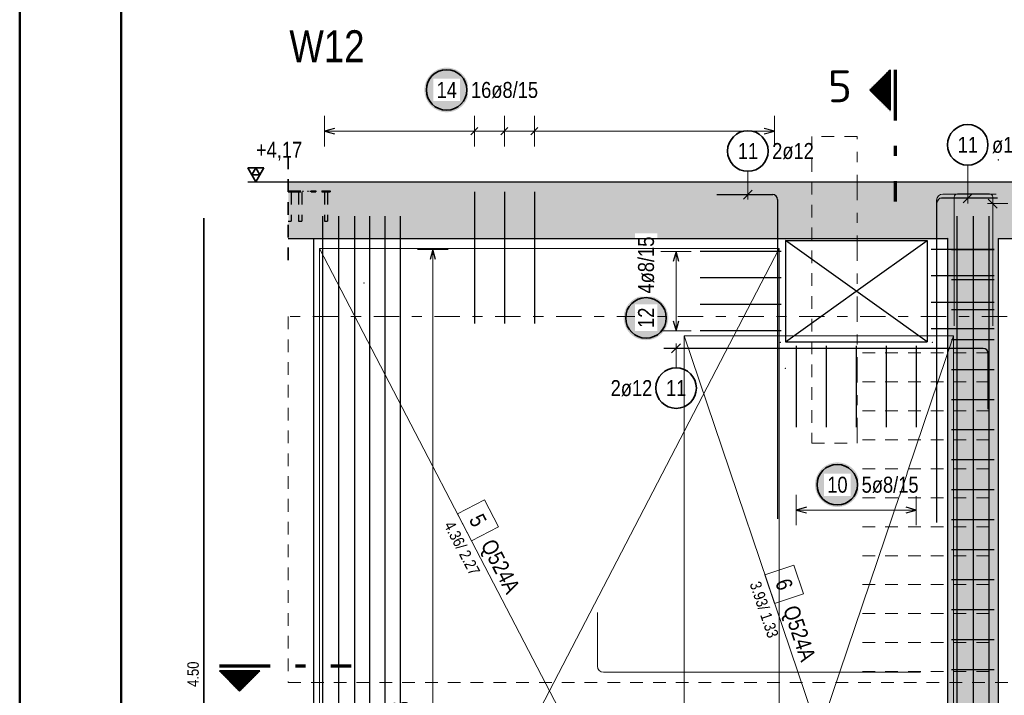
# Model space of a CAD drawing. Header units: millimetres. Extents: x -20 to 91, y -4 to 50.
# Tile 4 of 41: x 0 to 9.72, y 19.95 to 26.61. Entities that reach past the tile are written whole.
import ezdxf
from ezdxf.enums import TextEntityAlignment as Align

# ---------------------------------------------------------------- set-up
doc = ezdxf.new("R2010")
doc.units = ezdxf.units.MM
for name, pattern in [('DASHDOT', [1, 0.5, -0.25, 0, -0.25]), ('DASHDOTX2', [2, 1, -0.5, 0, -0.5]), ('HIDDEN', [0.375, 0.25, -0.125])]:
    doc.linetypes.add(name, pattern=pattern)
for name, color, linetype, lineweight in [('Achsen', 7, 'Continuous', 20), ('Bewehrung', 7, 'Continuous', 20), ('nplo Bewehrung', 7, 'Continuous', 20), ('Schraffuren', 7, 'Continuous', 20)]:
    doc.layers.add(name, color=color, linetype=linetype, lineweight=lineweight)
doc.styles.add('Arial Narrow', font='ARIALN.TTF')
doc.styles.add('isocp', font='isocp', dxfattribs={"width": 1.1})

msp = doc.modelspace()

# ---------------------------------------------------------------- hatches: boundary and pattern name
at = {"lineweight": 25, "true_color": 0xffffff}
msp.add_hatch(color=7, dxfattribs=at).paths.add_polyline_path([(4.433236, 25.919219), (4.433102, 25.926897), (4.4327, 25.934566), (4.43203, 25.942215), (4.431095, 25.949837), (4.429893, 25.957422), (4.428428, 25.96496), (4.426701, 25.972442), (4.424713, 25.979859), (4.422468, 25.987203), (4.419968, 25.994464), (4.417216, 26.001633), (4.414216, 26.008701), (4.41097, 26.015661), (4.407484, 26.022503), (4.403761, 26.029219), (4.399806, 26.035801), (4.395624, 26.042242), (4.391219, 26.048532), (4.386598, 26.054665), (4.381765, 26.060632), (4.376727, 26.066428), (4.37149, 26.072044), (4.36606, 26.077474), (4.360444, 26.082711), (4.354649, 26.087749), (4.348681, 26.092581), (4.342548, 26.097203), (4.336258, 26.101607), (4.329818, 26.10579), (4.323236, 26.109745), (4.316519, 26.113468), (4.309677, 26.116954), (4.302718, 26.120199), (4.295649, 26.1232), (4.28848, 26.125951), (4.281219, 26.128452), (4.273876, 26.130697), (4.266458, 26.132684), (4.258976, 26.134412), (4.251438, 26.135877), (4.243854, 26.137078), (4.236232, 26.138014), (4.228582, 26.138683), (4.220913, 26.139085), (4.213236, 26.139219), (4.205558, 26.139085), (4.197889, 26.138683), (4.190239, 26.138014), (4.182617, 26.137078), (4.175033, 26.135877), (4.167495, 26.134412), (4.160013, 26.132684), (4.152595, 26.130697), (4.145252, 26.128452), (4.137991, 26.125951), (4.130822, 26.1232), (4.123753, 26.120199), (4.116794, 26.116954), (4.109952, 26.113468), (4.103236, 26.109745), (4.096653, 26.10579), (4.090213, 26.101607), (4.083923, 26.097203), (4.07779, 26.092581), (4.071822, 26.087749), (4.066027, 26.082711), (4.060411, 26.077474), (4.054981, 26.072044), (4.049744, 26.066428), (4.044706, 26.060632), (4.039873, 26.054665), (4.035252, 26.048532), (4.030847, 26.042242), (4.026665, 26.035801), (4.02271, 26.029219), (4.018987, 26.022503), (4.015501, 26.015661), (4.012256, 26.008701), (4.009255, 26.001633), (4.006503, 25.994464), (4.004003, 25.987203), (4.001758, 25.979859), (3.999771, 25.972442), (3.998043, 25.96496), (3.996578, 25.957422), (3.995377, 25.949837), (3.994441, 25.942215), (3.993771, 25.934566), (3.99337, 25.926897), (3.993236, 25.919219), (3.99337, 25.911541), (3.993771, 25.903873), (3.994441, 25.896223), (3.995377, 25.888601), (3.996578, 25.881017), (3.998043, 25.873479), (3.999771, 25.865996), (4.001758, 25.858579), (4.004003, 25.851235), (4.006503, 25.843975), (4.009255, 25.836806), (4.012256, 25.829737), (4.015501, 25.822777), (4.018987, 25.815935), (4.02271, 25.809219), (4.026665, 25.802637), (4.030847, 25.796197), (4.035252, 25.789906), (4.039873, 25.783774), (4.044706, 25.777806), (4.049744, 25.77201), (4.054981, 25.766394), (4.060411, 25.760964), (4.066027, 25.755727), (4.071822, 25.750689), (4.07779, 25.745857), (4.083923, 25.741235), (4.090213, 25.736831), (4.096653, 25.732649), (4.103236, 25.728694), (4.109952, 25.724971), (4.116794, 25.721484), (4.123753, 25.718239), (4.130822, 25.715239), (4.137991, 25.712487), (4.145252, 25.709987), (4.152595, 25.707742), (4.160013, 25.705754), (4.167495, 25.704027), (4.175033, 25.702561), (4.182617, 25.70136), (4.190239, 25.700424), (4.197889, 25.699755), (4.205558, 25.699353), (4.213236, 25.699219), (4.220913, 25.699353), (4.228582, 25.699755), (4.236232, 25.700424), (4.243854, 25.70136), (4.251438, 25.702561), (4.258976, 25.704027), (4.266458, 25.705754), (4.273876, 25.707742), (4.281219, 25.709987), (4.28848, 25.712487), (4.295649, 25.715239), (4.302718, 25.718239), (4.309677, 25.721484), (4.316519, 25.724971), (4.323236, 25.728694), (4.329818, 25.732649), (4.336258, 25.736831), (4.342548, 25.741235), (4.348681, 25.745857), (4.354649, 25.750689), (4.360444, 25.755727), (4.36606, 25.760964), (4.37149, 25.766394), (4.376727, 25.77201), (4.381765, 25.777806), (4.386598, 25.783774), (4.391219, 25.789906), (4.395624, 25.796197), (4.399806, 25.802637), (4.403761, 25.809219), (4.407484, 25.815935), (4.41097, 25.822777), (4.414216, 25.829737), (4.417216, 25.836806), (4.419968, 25.843975), (4.422468, 25.851235), (4.424713, 25.858579), (4.426701, 25.865996), (4.428428, 25.873479), (4.429893, 25.881017), (4.431095, 25.888601), (4.43203, 25.896223), (4.4327, 25.903873)])
at = {"lineweight": 50}
h = msp.add_hatch(dxfattribs=at)
h.set_pattern_fill('Mau', color=4, scale=0.01, style=0, pattern_type=2)
h.set_pattern_definition([(0, (0, 0), (0, 0.02), [])])
h.paths.add_polyline_path([(8.588754, 26.118663), (8.388754, 25.918663), (8.588754, 25.718663)])
h = msp.add_hatch(dxfattribs=at)
h.set_pattern_fill('Mau', color=4, scale=0.01, angle=-90, style=0, pattern_type=2)
h.set_pattern_definition([(-90, (0, 0), (0.02, 1e-18), [])])
h.paths.add_polyline_path([(2.370066, 20.189103), (1.970066, 20.189103), (2.170066, 19.989103)])
at = {"layer": 'Bewehrung', "lineweight": 25, "true_color": 0xffffff}
for points in [[(6.400488, 23.670767), (6.400354, 23.678445), (6.399952, 23.686113), (6.399283, 23.693763), (6.398347, 23.701385), (6.397146, 23.708969), (6.39568, 23.716507), (6.393953, 23.72399), (6.391966, 23.731407), (6.38972, 23.73875), (6.38722, 23.746011), (6.384468, 23.75318), (6.381468, 23.760249), (6.378223, 23.767208), (6.374736, 23.77405), (6.371014, 23.780767), (6.367059, 23.787349), (6.362876, 23.793789), (6.358472, 23.800079), (6.35385, 23.806212), (6.349018, 23.81218), (6.34398, 23.817975), (6.338743, 23.823592), (6.333313, 23.829021), (6.327697, 23.834259), (6.321901, 23.839297), (6.315934, 23.844129), (6.309801, 23.84875), (6.30351, 23.853155), (6.29707, 23.857337), (6.290488, 23.861292), (6.283772, 23.865015), (6.27693, 23.868501), (6.26997, 23.871747), (6.262901, 23.874747), (6.255732, 23.877499), (6.248472, 23.879999), (6.241128, 23.882244), (6.233711, 23.884232), (6.226229, 23.885959), (6.218691, 23.887424), (6.211106, 23.888626), (6.203484, 23.889562), (6.195834, 23.890231), (6.188166, 23.890633), (6.180488, 23.890767), (6.17281, 23.890633), (6.165142, 23.890231), (6.157492, 23.889562), (6.14987, 23.888626), (6.142285, 23.887424), (6.134747, 23.885959), (6.127265, 23.884232), (6.119848, 23.882244), (6.112504, 23.879999), (6.105244, 23.877499), (6.098075, 23.874747), (6.091006, 23.871747), (6.084046, 23.868501), (6.077204, 23.865015), (6.070488, 23.861292), (6.063906, 23.857337), (6.057466, 23.853155), (6.051175, 23.84875), (6.045042, 23.844129), (6.039075, 23.839297), (6.033279, 23.834259), (6.027663, 23.829021), (6.022233, 23.823592), (6.016996, 23.817975), (6.011958, 23.81218), (6.007126, 23.806212), (6.002504, 23.800079), (5.9981, 23.793789), (5.993917, 23.787349), (5.989962, 23.780767), (5.98624, 23.77405), (5.982753, 23.767208), (5.979508, 23.760249), (5.976508, 23.75318), (5.973756, 23.746011), (5.971256, 23.73875), (5.96901, 23.731407), (5.967023, 23.72399), (5.965296, 23.716507), (5.96383, 23.708969), (5.962629, 23.701385), (5.961693, 23.693763), (5.961024, 23.686113), (5.960622, 23.678445), (5.960488, 23.670767), (5.960622, 23.663089), (5.961024, 23.65542), (5.961693, 23.64777), (5.962629, 23.640149), (5.96383, 23.632564), (5.965296, 23.625026), (5.967023, 23.617544), (5.96901, 23.610127), (5.971256, 23.602783), (5.973756, 23.595522), (5.976508, 23.588353), (5.979508, 23.581285), (5.982753, 23.574325), (5.98624, 23.567483), (5.989962, 23.560767), (5.993917, 23.554184), (5.9981, 23.547744), (6.002504, 23.541454), (6.007126, 23.535321), (6.011958, 23.529353), (6.016996, 23.523558), (6.022233, 23.517942), (6.027663, 23.512512), (6.033279, 23.507275), (6.039075, 23.502237), (6.045042, 23.497404), (6.051175, 23.492783), (6.057466, 23.488378), (6.063906, 23.484196), (6.070488, 23.480241), (6.077204, 23.476518), (6.084046, 23.473032), (6.091006, 23.469787), (6.098075, 23.466786), (6.105244, 23.464034), (6.112504, 23.461534), (6.119848, 23.459289), (6.127265, 23.457302), (6.134747, 23.455574), (6.142285, 23.454109), (6.14987, 23.452908), (6.157492, 23.451972), (6.165142, 23.451303), (6.17281, 23.450901), (6.180488, 23.450767), (6.188166, 23.450901), (6.195834, 23.451303), (6.203484, 23.451972), (6.211106, 23.452908), (6.218691, 23.454109), (6.226229, 23.455574), (6.233711, 23.457302), (6.241128, 23.459289), (6.248472, 23.461534), (6.255732, 23.464034), (6.262901, 23.466786), (6.26997, 23.469787), (6.27693, 23.473032), (6.283772, 23.476518), (6.290488, 23.480241), (6.29707, 23.484196), (6.30351, 23.488378), (6.309801, 23.492783), (6.315934, 23.497404), (6.321901, 23.502237), (6.327697, 23.507275), (6.333313, 23.512512), (6.338743, 23.517942), (6.34398, 23.523558), (6.349018, 23.529353), (6.35385, 23.535321), (6.358472, 23.541454), (6.362876, 23.547744), (6.367059, 23.554184), (6.371014, 23.560767), (6.374736, 23.567483), (6.378223, 23.574325), (6.381468, 23.581285), (6.384468, 23.588353), (6.38722, 23.595522), (6.38972, 23.602783), (6.391966, 23.610127), (6.393953, 23.617544), (6.39568, 23.625026), (6.397146, 23.632564), (6.398347, 23.640149), (6.399283, 23.64777), (6.399952, 23.65542)], [(8.288385, 22.025018), (8.288251, 22.032695), (8.287849, 22.040364), (8.28718, 22.048014), (8.286244, 22.055636), (8.285043, 22.06322), (8.283577, 22.070758), (8.28185, 22.07824), (8.279863, 22.085658), (8.277617, 22.093001), (8.275117, 22.100262), (8.272365, 22.107431), (8.269365, 22.1145), (8.26612, 22.121459), (8.262633, 22.128301), (8.258911, 22.135018), (8.254956, 22.1416), (8.250773, 22.14804), (8.246369, 22.15433), (8.241747, 22.160463), (8.236915, 22.166431), (8.231877, 22.172226), (8.22664, 22.177842), (8.22121, 22.183272), (8.215594, 22.188509), (8.209798, 22.193547), (8.203831, 22.19838), (8.197698, 22.203001), (8.191407, 22.207406), (8.184967, 22.211588), (8.178385, 22.215543), (8.171669, 22.219266), (8.164827, 22.222752), (8.157867, 22.225998), (8.150798, 22.228998), (8.143629, 22.23175), (8.136369, 22.23425), (8.129025, 22.236495), (8.121608, 22.238483), (8.114126, 22.24021), (8.106588, 22.241675), (8.099003, 22.242877), (8.091381, 22.243812), (8.083731, 22.244482), (8.076063, 22.244884), (8.068385, 22.245018), (8.060707, 22.244884), (8.053039, 22.244482), (8.045389, 22.243812), (8.037767, 22.242877), (8.030182, 22.241675), (8.022644, 22.24021), (8.015162, 22.238483), (8.007745, 22.236495), (8.000401, 22.23425), (7.993141, 22.23175), (7.985972, 22.228998), (7.978903, 22.225998), (7.971943, 22.222752), (7.965101, 22.219266), (7.958385, 22.215543), (7.951803, 22.211588), (7.945363, 22.207406), (7.939072, 22.203001), (7.932939, 22.19838), (7.926972, 22.193547), (7.921176, 22.188509), (7.91556, 22.183272), (7.91013, 22.177842), (7.904893, 22.172226), (7.899855, 22.166431), (7.895023, 22.160463), (7.890401, 22.15433), (7.885997, 22.14804), (7.881814, 22.1416), (7.877859, 22.135018), (7.874137, 22.128301), (7.87065, 22.121459), (7.867405, 22.1145), (7.864405, 22.107431), (7.861653, 22.100262), (7.859153, 22.093001), (7.856907, 22.085658), (7.85492, 22.07824), (7.853193, 22.070758), (7.851727, 22.06322), (7.850526, 22.055636), (7.84959, 22.048014), (7.848921, 22.040364), (7.848519, 22.032695), (7.848385, 22.025018), (7.848519, 22.01734), (7.848921, 22.009671), (7.84959, 22.002021), (7.850526, 21.994399), (7.851727, 21.986815), (7.853193, 21.979277), (7.85492, 21.971795), (7.856907, 21.964377), (7.859153, 21.957034), (7.861653, 21.949773), (7.864405, 21.942604), (7.867405, 21.935535), (7.87065, 21.928576), (7.874137, 21.921734), (7.877859, 21.915018), (7.881814, 21.908435), (7.885997, 21.901995), (7.890401, 21.895705), (7.895023, 21.889572), (7.899855, 21.883604), (7.904893, 21.877809), (7.91013, 21.872193), (7.91556, 21.866763), (7.921176, 21.861526), (7.926972, 21.856488), (7.932939, 21.851655), (7.939072, 21.847034), (7.945363, 21.842629), (7.951803, 21.838447), (7.958385, 21.834492), (7.965101, 21.830769), (7.971943, 21.827283), (7.978903, 21.824038), (7.985972, 21.821037), (7.993141, 21.818285), (8.000401, 21.815785), (8.007745, 21.81354), (8.015162, 21.811552), (8.022644, 21.809825), (8.030182, 21.80836), (8.037767, 21.807159), (8.045389, 21.806223), (8.053039, 21.805553), (8.060707, 21.805152), (8.068385, 21.805018), (8.076063, 21.805152), (8.083731, 21.805553), (8.091381, 21.806223), (8.099003, 21.807159), (8.106588, 21.80836), (8.114126, 21.809825), (8.121608, 21.811552), (8.129025, 21.81354), (8.136369, 21.815785), (8.143629, 21.818285), (8.150798, 21.821037), (8.157867, 21.824038), (8.164827, 21.827283), (8.171669, 21.830769), (8.178385, 21.834492), (8.184967, 21.838447), (8.191407, 21.842629), (8.197698, 21.847034), (8.203831, 21.851655), (8.209798, 21.856488), (8.215594, 21.861526), (8.22121, 21.866763), (8.22664, 21.872193), (8.231877, 21.877809), (8.236915, 21.883604), (8.241747, 21.889572), (8.246369, 21.895705), (8.250773, 21.901995), (8.254956, 21.908435), (8.258911, 21.915018), (8.262633, 21.921734), (8.26612, 21.928576), (8.269365, 21.935535), (8.272365, 21.942604), (8.275117, 21.949773), (8.277617, 21.957034), (8.279863, 21.964377), (8.28185, 21.971795), (8.283577, 21.979277), (8.285043, 21.986815), (8.286244, 21.994399), (8.28718, 22.002021), (8.287849, 22.009671)]]:
    msp.add_hatch(color=7, dxfattribs=at).paths.add_polyline_path(points)
at = {"layer": 'Schraffuren', "lineweight": 13, "true_color": 0xd7ffd7}
for points in [[(2.649973, 24.453732), (10.940021, 24.453732), (10.940021, 25.013732), (2.649973, 25.013732)], [(9.156219, 15.653718), (9.656219, 15.653718), (9.656219, 24.453718), (9.156219, 24.453718)]]:
    msp.add_hatch(color=254, dxfattribs=at).paths.add_polyline_path(points)
at = {"layer": 'Schraffuren', "lineweight": 13, "true_color": 0x4682b4}
msp.add_hatch(color=145, dxfattribs=at).paths.add_polyline_path([(2.982244, 24.913718), (3.062244, 24.913718), (3.062244, 24.923718), (2.982244, 24.923718)])

# ---------------------------------------------------------------- linework, layer by layer
at = {"color": 4, "linetype": 'Continuous', "lineweight": 50}
for p, q in [((0, 42.05), (0, 0)), ((1, 41.8), (1, 0.25))]:
    msp.add_line(p, q, dxfattribs=at)
at = {"color": 2, "linetype": 'Continuous', "lineweight": 35}
for p, q in [((8.388754, 25.918663), (8.588754, 26.118663)), ((8.588754, 25.718663), (8.588754, 26.118663)), ((8.588754, 25.718663), (8.388754, 25.918663)), ((1.970066, 20.189103), (2.370066, 20.189103)), ((1.970066, 20.189103), (2.170066, 19.989103)), ((2.170066, 19.989103), (2.370066, 20.189103))]:
    msp.add_line(p, q, dxfattribs=at)
at = {"color": 1, "linetype": 'DASHDOTX2', "lineweight": 70, "ltscale": 0.5}
for p, q in [((8.638754, 26.118663), (8.638754, 24.818663)), ((1.970066, 20.239103), (3.270066, 20.239103))]:
    msp.add_line(p, q, dxfattribs=at)
at = {"color": 5, "linetype": 'Continuous', "lineweight": 18, "ltscale": 0.5}
for p, q in [((3.006696, 25.662492), (3.006696, 25.362492)), ((4.486988, 25.362492), (4.486988, 25.662492)), ((4.783047, 25.362492), (4.783047, 25.662492)), ((5.079105, 25.362492), (5.079105, 25.662492)), ((7.447572, 25.362492), (7.447572, 25.662492)), ((7.447572, 25.512492), (3.006696, 25.512492)), ((4.226673, 24.345717), (3.926673, 24.345716)), ((4.07669, 15.761721), (4.076673, 24.345717))]:
    msp.add_line(p, q, dxfattribs=at)
at = {"color": 3, "linetype": 'Continuous', "lineweight": 25, "ltscale": 0.5}
for p, q in [((3.106696, 25.539287), (3.006696, 25.512492)), ((3.006696, 25.512492), (3.106696, 25.485697)), ((4.451633, 25.477137), (4.522344, 25.547848)), ((4.747691, 25.477137), (4.818402, 25.547848)), ((5.04375, 25.477137), (5.11446, 25.547848)), ((7.447572, 25.512492), (7.347572, 25.539287)), ((7.347572, 25.485697), (7.447572, 25.512492)), ((2.251957, 25.013732), (2.781157, 25.013732)), ((4.486988, 24.913732), (4.486988, 23.613732)), ((4.783047, 24.913732), (4.783047, 23.613732)), ((5.079105, 24.913732), (5.079105, 23.613732)), ((4.076673, 24.345717), (4.049879, 24.245716)), ((4.103469, 24.245717), (4.076673, 24.345717)), ((9.616219, 24.345717), (8.995572, 24.345717)), ((9.196219, 24.34572), (9.616219, 24.34572)), ((9.616219, 24.084384), (8.995572, 24.084384)), ((9.196219, 24.04972), (9.616219, 24.04972)), ((9.616219, 23.823051), (8.995572, 23.823051)), ((9.196219, 23.75372), (9.616219, 23.75372)), ((9.616219, 23.561718), (8.995572, 23.561718)), ((9.196219, 23.457721), (9.616219, 23.457721)), ((9.196219, 23.161721), (9.616219, 23.161721)), ((9.196219, 22.865721), (9.616219, 22.865721)), ((9.196219, 22.569721), (9.616219, 22.569721)), ((9.196219, 22.273721), (9.616219, 22.273721)), ((9.196219, 21.977722), (9.616219, 21.977722)), ((9.196219, 21.681722), (9.616219, 21.681722)), ((9.196219, 21.385722), (9.616219, 21.385722)), ((9.196219, 21.089722), (9.616219, 21.089722)), ((9.196219, 20.793722), (9.616219, 20.793722)), ((9.196219, 20.497723), (9.616219, 20.497723)), ((9.196219, 20.201723), (9.616219, 20.201723))]:
    msp.add_line(p, q, dxfattribs=at)
at = {"color": 9, "linetype": 'HIDDEN', "lineweight": 0, "ltscale": 0.5}
for p, q in [((8.262725, 25.461484), (7.816833, 25.461484)), ((7.816833, 25.461484), (7.816833, 22.433134)), ((2.649973, 23.683926), (2.649973, 20.073644)), ((7.816833, 22.433134), (8.262725, 22.433134)), ((2.649973, 20.073644), (10.343237, 20.073644))]:
    msp.add_line(p, q, dxfattribs=at)
at = {"color": 9, "linetype": 'DASHDOT', "lineweight": 0, "ltscale": 0.5}
for p, q in [((8.262725, 22.433134), (8.262725, 25.461484)), ((10.343237, 23.683926), (2.649973, 23.683926))]:
    msp.add_line(p, q, dxfattribs=at)
at = {"color": 2, "linetype": 'HIDDEN', "lineweight": 35, "ltscale": 0.5}
msp.add_line((2.649973, 25.263732), (2.649973, 24.203732), dxfattribs=at)
at = {"color": 2, "linetype": 'Continuous', "lineweight": 35, "ltscale": 0.5}
for p, q in [((2.409457, 25.150127), (2.251957, 25.150127)), ((2.251957, 25.150127), (2.330707, 25.013732)), ((2.330707, 25.150127), (2.291332, 25.08193)), ((2.291332, 25.08193), (2.370082, 25.08193)), ((2.330707, 25.013732), (2.409457, 25.150127)), ((2.370082, 25.08193), (2.330707, 25.150127)), ((1.816778, 15.65372), (1.816778, 24.65372))]:
    msp.add_line(p, q, dxfattribs=at)
at = {"color": 3, "linetype": 'HIDDEN', "lineweight": 25, "ltscale": 0.5}
for p, q in [((2.649973, 24.923718), (2.923249, 24.923718)), ((2.649973, 24.913718), (2.923249, 24.913718)), ((2.678244, 24.913718), (2.678244, 24.623718)), ((2.751686, 24.913718), (2.751686, 24.623718)), ((2.783686, 24.913718), (2.783686, 24.623718)), ((2.79399, 24.923718), (2.79399, 24.913718)), ((2.842244, 24.923718), (2.842244, 24.913718)), ((2.866681, 24.923718), (2.866681, 24.913718)), ((2.907127, 24.923718), (2.907127, 24.913718)), ((2.923249, 24.923718), (2.923249, 24.913718)), ((3.006244, 24.913718), (3.006244, 24.623718)), ((3.038244, 24.913718), (3.038244, 24.623718)), ((2.649973, 24.623718), (2.650931, 24.623718)), ((2.650931, 24.623718), (2.656121, 24.623718)), ((2.656121, 24.623718), (2.662244, 24.623718)), ((2.662244, 24.623718), (2.668367, 24.623718)), ((2.668367, 24.623718), (2.673558, 24.623718)), ((2.673558, 24.623718), (2.677026, 24.623718)), ((2.677026, 24.623718), (2.678244, 24.623718)), ((2.751686, 24.623718), (2.752904, 24.623718)), ((2.752904, 24.623718), (2.756372, 24.623718)), ((2.756372, 24.623718), (2.761563, 24.623718)), ((2.761563, 24.623718), (2.767686, 24.623718)), ((2.767686, 24.623718), (2.773809, 24.623718)), ((2.773809, 24.623718), (2.779, 24.623718)), ((2.779, 24.623718), (2.782468, 24.623718)), ((2.782468, 24.623718), (2.783686, 24.623718)), ((3.006244, 24.623718), (3.007462, 24.623718)), ((3.007462, 24.623718), (3.010931, 24.623718)), ((3.010931, 24.623718), (3.016121, 24.623718)), ((3.016121, 24.623718), (3.022244, 24.623718)), ((3.022244, 24.623718), (3.028367, 24.623718)), ((3.028367, 24.623718), (3.033558, 24.623718)), ((3.033558, 24.623718), (3.037026, 24.623718)), ((3.037026, 24.623718), (3.038244, 24.623718))]:
    msp.add_line(p, q, dxfattribs=at)
at = {"color": 7, "linetype": 'Continuous', "lineweight": 18, "ltscale": 0.5}
for p, q in [((2.958695, 24.353718), (2.958695, 15.633723)), ((7.495571, 15.633723), (7.495571, 24.353718)), ((9.216218, 23.493716), (6.555572, 23.493716)), ((6.555572, 23.493716), (6.555572, 15.633722)), ((9.216218, 15.633722), (9.216218, 23.493716))]:
    msp.add_line(p, q, dxfattribs=at)
at = {"color": 9, "linetype": 'Continuous', "lineweight": 0, "ltscale": 0.5}
for p, q in [((2.958695, 24.353718), (2.958695, 15.633723)), ((7.495571, 15.633723), (7.495571, 24.353718)), ((9.216218, 23.493717), (6.555572, 23.493717)), ((6.555572, 23.493717), (6.555572, 15.633723)), ((9.216218, 15.633723), (9.216218, 23.493717)), ((4.585891, 21.876185), (4.319757, 21.737719)), ((4.724357, 21.61005), (4.585891, 21.876185)), ((4.319757, 21.737719), (4.458223, 21.471585)), ((4.458223, 21.471585), (4.724357, 21.61005)), ((7.637927, 21.231908), (7.353766, 21.135718)), ((7.734117, 20.947747), (7.637927, 21.231908)), ((7.353766, 21.135718), (7.449956, 20.851557)), ((7.449956, 20.851557), (7.734117, 20.947747))]:
    msp.add_line(p, q, dxfattribs=at)
at = {"color": 2, "linetype": 'Continuous', "lineweight": 35, "ltscale": 0.5}
msp.add_circle((4.213236, 25.919219), 0.2, dxfattribs=at)
at = {"color": 9, "linetype": 'Continuous', "lineweight": 0}
for centre in [(9.656219, 25.229288), (9.156219, 24.453718), (3.398693, 24.013732), (9.156219, 24.01373), (7.506219, 23.429276), (9.006219, 23.429276), (7.555572, 23.172207)]:
    msp.add_circle(centre, 0.00222, dxfattribs=at)
at = {"layer": 'Achsen', "color": 3, "linetype": 'Continuous', "lineweight": 25}
for p, q in [((2.898693, 24.45372), (2.898693, 15.65372)), ((7.555572, 24.433718), (7.555572, 23.433718)), ((8.955572, 23.433718), (7.555572, 24.433718)), ((7.555572, 24.433718), (8.955572, 24.433718)), ((8.255572, 23.933718), (8.955572, 24.433718)), ((8.955572, 24.433718), (8.955572, 23.433718)), ((7.555572, 23.433718), (8.255572, 23.933718)), ((7.555572, 23.433718), (8.955572, 23.433718))]:
    msp.add_line(p, q, dxfattribs=at)
at = {"layer": 'Bewehrung', "color": 5, "linetype": 'Continuous', "lineweight": 18, "ltscale": 0.5}
for p, q in [((9.354727, 25.177662), (9.354727, 24.800525)), ((7.185356, 25.116838), (7.185356, 24.836927)), ((9.749739, 24.798182), (9.551422, 24.798182)), ((6.626666, 24.325717), (6.326666, 24.325717)), ((6.476666, 23.541718), (6.476666, 24.325717)), ((6.326666, 23.541718), (6.626666, 23.541718)), ((6.477579, 23.178193), (6.477579, 23.419276)), ((7.663573, 21.925018), (7.663573, 21.625018)), ((8.847572, 21.625018), (8.847572, 21.925018)), ((8.847572, 21.775018), (7.663573, 21.775018))]:
    msp.add_line(p, q, dxfattribs=at)
at = {"layer": 'Bewehrung', "color": 3, "linetype": 'Continuous', "lineweight": 25, "ltscale": 0.5}
for p, q in [((6.878531, 24.886927), (7.430531, 24.886927)), ((7.141162, 24.842733), (7.229551, 24.931121)), ((9.310533, 24.806331), (9.398921, 24.894719)), ((7.478531, 24.838927), (7.478531, 21.686927)), ((9.048707, 24.802525), (9.048707, 21.650525)), ((9.648707, 24.850525), (9.096707, 24.850525)), ((9.557228, 24.842376), (9.645616, 24.753988)), ((6.476666, 24.325717), (6.449871, 24.225717)), ((6.503461, 24.225717), (6.476666, 24.325717)), ((7.515572, 24.325717), (6.715572, 24.325717)), ((7.515572, 24.064384), (6.715572, 24.064384)), ((7.515572, 23.803051), (6.715572, 23.803051)), ((6.449871, 23.641718), (6.476666, 23.541718)), ((6.476666, 23.541718), (6.503461, 23.641718)), ((7.515572, 23.541718), (6.715572, 23.541718)), ((9.508219, 23.369276), (6.356219, 23.369276)), ((6.521773, 23.41347), (6.433385, 23.325082)), ((7.663573, 23.393718), (7.663573, 22.593718)), ((7.959573, 23.393718), (7.959573, 22.593718)), ((8.255572, 23.393718), (8.255572, 22.593718)), ((8.551572, 23.393718), (8.551572, 22.593718)), ((8.847572, 23.393718), (8.847572, 22.593718)), ((9.556219, 22.769276), (9.556219, 23.321276)), ((7.763573, 21.801812), (7.663573, 21.775018)), ((7.663573, 21.775018), (7.763573, 21.748223)), ((8.847572, 21.775018), (8.747572, 21.801812)), ((8.747572, 21.748223), (8.847572, 21.775018))]:
    msp.add_line(p, q, dxfattribs=at)
at = {"layer": 'Bewehrung', "color": 9, "linetype": 'Continuous', "lineweight": 0, "ltscale": 0.5}
for p, q in [((9.569422, 24.89373), (9.253422, 24.89373)), ((9.221422, 24.86173), (9.221422, 23.59373)), ((9.601422, 23.59373), (9.601422, 24.86173))]:
    msp.add_line(p, q, dxfattribs=at)
at = {"layer": 'Bewehrung', "color": 2, "linetype": 'Continuous', "lineweight": 35, "ltscale": 0.5}
for centre in [(9.354727, 25.377662), (7.185356, 25.316838), (6.180488, 23.670767), (6.477579, 22.978193), (8.068385, 22.025018)]:
    msp.add_circle(centre, 0.2, dxfattribs=at)
at = {"layer": 'Bewehrung', "color": 3, "linetype": 'Continuous', "lineweight": 25, "ltscale": 0.5}
for centre, start, end in [((7.430531, 24.838927), 0, 90), ((9.096707, 24.802525), 90, 180), ((9.508219, 23.321276), 0, 90)]:
    msp.add_arc(centre, 0.048, start, end, dxfattribs=at)
at = {"layer": 'Bewehrung', "color": 9, "linetype": 'Continuous', "lineweight": 0, "ltscale": 0.5}
for centre, start, end in [((9.253422, 24.86173), 90, 180), ((9.569422, 24.86173), 0, 90)]:
    msp.add_arc(centre, 0.032, start, end, dxfattribs=at)
at = {"layer": 'nplo Bewehrung', "color": 9, "linetype": 'Continuous', "lineweight": 0, "ltscale": 0.5}
for p, q in [((9.636663, 24.891322), (9.108663, 24.891322)), ((9.048663, 24.831322), (9.048663, 21.703322)), ((5.701945, 20.762986), (5.701945, 20.234986)), ((5.761945, 20.174986), (8.889945, 20.174986))]:
    msp.add_line(p, q, dxfattribs=at)
at = {"layer": 'nplo Bewehrung', "color": 9, "linetype": 'HIDDEN', "lineweight": 0, "ltscale": 0.5}
for p, q in [((8.316219, 23.324703), (9.616219, 23.324703)), ((8.316219, 23.038978), (9.616219, 23.038978)), ((8.316219, 22.753252), (9.616219, 22.753252)), ((8.316219, 22.467527), (9.616219, 22.467527)), ((8.316219, 22.181801), (9.616219, 22.181801)), ((8.316219, 21.61035), (9.616219, 21.61035)), ((8.316219, 21.324624), (9.616219, 21.324624)), ((8.316219, 21.038899), (9.616219, 21.038899)), ((8.316219, 20.753173), (9.616219, 20.753173)), ((8.316219, 20.467448), (9.616219, 20.467448)), ((8.316219, 20.181722), (9.616219, 20.181722))]:
    msp.add_line(p, q, dxfattribs=at)
at = {"layer": 'nplo Bewehrung', "color": 9, "linetype": 'Continuous', "lineweight": 0, "ltscale": 0.5}
for centre, start, end in [((9.108663, 24.831322), 90, 180), ((5.761945, 20.234986), 180, 270)]:
    msp.add_arc(centre, 0.06, start, end, dxfattribs=at)
at = {"layer": 'Schraffuren', "color": 3, "linetype": 'Continuous', "lineweight": 25}
for p, q in [((2.649973, 25.013732), (10.940021, 25.013732)), ((2.982244, 24.923718), (2.982244, 24.913718)), ((2.982244, 24.923718), (3.062244, 24.923718)), ((2.982244, 24.913718), (3.062244, 24.913718)), ((3.062244, 24.923718), (3.062244, 24.913718)), ((9.156219, 24.45372), (9.156219, 15.653718)), ((9.656219, 24.453732), (10.940021, 24.453732)), ((9.656219, 24.453718), (9.656219, 15.653718))]:
    msp.add_line(p, q, dxfattribs=at)
at = {"layer": 'Schraffuren', "color": 3, "linetype": 'Continuous', "lineweight": 25, "ltscale": 0.5}
for p, q in [((2.990693, 15.67372), (2.990693, 24.67372)), ((3.148693, 15.67372), (3.148693, 24.67372)), ((3.306693, 15.67372), (3.306693, 24.67372)), ((3.456693, 15.67372), (3.456693, 24.67372)), ((3.606693, 15.67372), (3.606693, 24.67372)), ((9.248219, 24.67372), (9.248219, 15.67372)), ((9.408219, 24.67372), (9.408219, 15.67372)), ((9.564219, 24.67372), (9.564219, 15.67372))]:
    msp.add_line(p, q, dxfattribs=at)

# ---------------------------------------------------------------- texts
at = {"color": 1, "lineweight": 70, "style": 'Arial Narrow'}
msp.add_text('W12', height=0.315, dxfattribs=at).set_placement((2.660802, 26.192771))
at = {"color": 2, "lineweight": 35, "style": 'isocp', "width": 1.15}
msp.add_text('5', height=0.315, dxfattribs=at).set_placement((8.094067, 25.798229), align=Align.CENTER)
at = {"color": 2, "lineweight": 35, "insert": (2.281166, 25.407482), "char_height": 0.1575, "attachment_point": 1, "line_spacing_factor": 0.9, "style": 'Arial Narrow'}
msp.add_mtext(' +4,17', dxfattribs=at)
at = {"color": 9, "lineweight": 0, "attachment_point": 1, "line_spacing_factor": 0.9, "style": 'Arial Narrow'}
for s, insert, char_height, rotation in [('5', (4.569019, 21.754244), 0.1575, 297.4872505), (' 4.36/ 2.27', (4.266531, 21.710026), 0.1125, 297.4872505), ('Q524A', (4.685786, 21.505439), 0.1575, 297.4872505), ('6', (7.602626, 21.113976), 0.1575, 288.7012064), (' 3.93/ 1.33', (7.296933, 21.116481), 0.1125, 288.7012064), ('Q524A', (7.68002, 20.850255), 0.1575, 288.7012064)]:
    msp.add_mtext(s, dxfattribs=dict(at, insert=insert, char_height=char_height, rotation=rotation))
at = {"color": 3, "lineweight": 25, "insert": (1.654278, 20.02997), "char_height": 0.1125, "attachment_point": 1, "rotation": 90, "line_spacing_factor": 0.9, "style": 'Arial Narrow'}
msp.add_mtext('4.50', dxfattribs=at)
at = {"layer": 'Bewehrung', "color": 2, "lineweight": 35, "char_height": 0.1575, "attachment_point": 1, "line_spacing_factor": 0.9, "style": 'Arial Narrow'}
for s, insert in [('ø12', (9.594727, 25.456412)), ('11', (7.086131, 25.395588)), ('2ø12', (7.425356, 25.395588)), ('11', (9.255502, 25.456412)), ('2ø12', (5.831229, 23.056943)), ('11', (6.378354, 23.056943))]:
    msp.add_mtext(s, dxfattribs=dict(at, insert=insert))

# ---------------------------------------------------------------- next in the draw order: texts
at = {"color": 2, "lineweight": 35, "char_height": 0.1575, "attachment_point": 1, "line_spacing_factor": 0.9, "style": 'Arial Narrow', "bg_fill": 3, "box_fill_scale": 1.2, "bg_fill_color": 256, "bg_fill_true_color": 13158600, "bg_fill_transparency": 0}
for s, insert in [('14', (4.114011, 25.997969)), ('16ø8/15', (4.453236, 25.997969))]:
    msp.add_mtext(s, dxfattribs=dict(at, insert=insert))
at = {"color": 2, "lineweight": 35, "insert": (3.689947, 19.228181), "char_height": 0.1575, "attachment_point": 1, "rotation": 90.0001102, "line_spacing_factor": 0.9, "style": 'Arial Narrow', "bg_fill": 3, "box_fill_scale": 1.2, "bg_fill_color": 256, "bg_fill_true_color": 13158600, "bg_fill_transparency": 0}
msp.add_mtext('30ø8/15', dxfattribs=at)
at = {"layer": 'Bewehrung', "color": 2, "lineweight": 35, "char_height": 0.1575, "attachment_point": 1, "rotation": 90, "line_spacing_factor": 0.9, "style": 'Arial Narrow', "bg_fill": 3, "box_fill_scale": 1.2, "bg_fill_color": 256, "bg_fill_true_color": 13158600, "bg_fill_transparency": 0}
for s, insert in [('4ø8/15', (6.101738, 23.910767)), ('12', (6.101738, 23.571542))]:
    msp.add_mtext(s, dxfattribs=dict(at, insert=insert))
at = {"layer": 'Bewehrung', "color": 2, "lineweight": 35, "char_height": 0.1575, "attachment_point": 1, "line_spacing_factor": 0.9, "style": 'Arial Narrow', "bg_fill": 3, "box_fill_scale": 1.2, "bg_fill_color": 256, "bg_fill_true_color": 13158600, "bg_fill_transparency": 0}
for s, insert in [('10', (7.96916, 22.103768)), ('5ø8/15', (8.308385, 22.103768))]:
    msp.add_mtext(s, dxfattribs=dict(at, insert=insert))

# ---------------------------------------------------------------- next in the draw order: linework, layer by layer
at = {"color": 7, "linetype": 'Continuous', "lineweight": 18, "ltscale": 0.5}
for p, q in [((7.495571, 24.353718), (2.958695, 24.353718)), ((7.495571, 24.353718), (2.958695, 15.633723)), ((9.216218, 23.493716), (6.555572, 15.633722))]:
    msp.add_line(p, q, dxfattribs=at)
at = {"color": 9, "linetype": 'Continuous', "lineweight": 0, "ltscale": 0.5}
for p, q in [((7.495571, 24.353718), (2.958695, 24.353718)), ((2.958695, 24.353718), (7.495571, 15.633723)), ((6.555572, 23.493717), (9.216218, 15.633723))]:
    msp.add_line(p, q, dxfattribs=at)
at = {"layer": 'nplo Bewehrung', "color": 9, "linetype": 'HIDDEN', "lineweight": 0, "ltscale": 0.5}
msp.add_line((8.316219, 21.896075), (9.616219, 21.896075), dxfattribs=at)
at = {"layer": 'Schraffuren', "color": 3, "linetype": 'Continuous', "lineweight": 25, "ltscale": 0.5}
msp.add_line((3.756693, 15.67372), (3.756693, 24.67372), dxfattribs=at)
at = {"layer": 'Schraffuren', "color": 3, "linetype": 'Continuous', "lineweight": 25}
msp.add_line((2.649973, 24.453732), (9.156219, 24.453732), dxfattribs=at)

doc.saveas('drawing.dxf')
